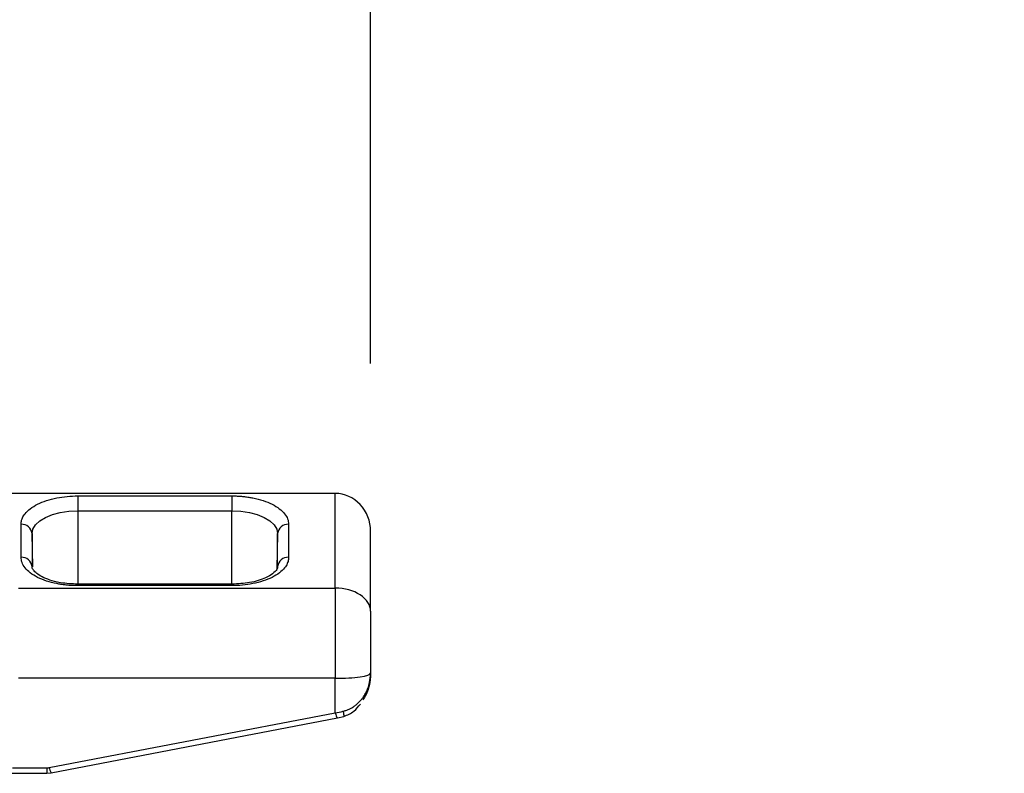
# Model space of a CAD drawing. Header units: inches. Extents: x 0 to 33, y 0 to 25.5.
# Tile 11 of 18: x 22.477 to 23.358, y 13.358 to 14.032. Entities that reach past the tile are written whole.
import ezdxf

# ---------------------------------------------------------------- set-up
doc = ezdxf.new("R2010")
doc.units = ezdxf.units.IN
doc.header["$LTSCALE"] = 3
doc.header["$MEASUREMENT"] = 0
doc.linetypes.add('SLD-Solid', pattern=[0])
doc.layers.add('DIMENSIONS', color=140, linetype='SLD-Solid', lineweight=25)
doc.styles.add('SLDTEXTSTYLE0', font='GOTHIC.TTF', dxfattribs={"width": 0.913})
doc.dimstyles.new('SLDDIMSTYLE2', dxfattribs={"dimtxt": 0.375, "dimasz": 0.45, "dimexe": 0, "dimexo": 0.0625, "dimgap": 0.09375, "dimtad": 0, "dimtih": 1, "dimtoh": 1, "dimrnd": 1e-09, "dimzin": 12, "dimdsep": 46, "dimtxsty": 'SLDTEXTSTYLE0', "dimsah": 1, "dimcen": 0.09, "dimadec": 0, "dimazin": 3, "dimtfac": 1, "dimtofl": 0, "dimtmove": 0, "dimatfit": 3, "dimfxl": 0, "dimfrac": 2, "dimtolj": 1, "dimtzin": 12, "dimarcsym": 0})

# ---------------------------------------------------------------- blocks, each defined once
blk = doc.blocks.new('_D_9')
at = {"layer": 'DIMENSIONS'}
for p, q in [((21.17693, 15.26905), (21.17693, 18.31882)), ((22.7911, 13.72458), (22.7911, 18.31882)), ((21.17693, 17.94382), (22.7911, 17.94382)), ((22.7911, 17.94382), (23.90787, 17.94382)), ((24.35102, 17.94096), (24.23677, 17.94096)), ((24.23677, 17.94096), (24.23677, 17.34564)), ((25.32082, 17.94096), (25.43507, 17.94096)), ((25.43507, 17.94096), (25.43507, 17.34564)), ((24.23677, 17.34564), (24.35102, 17.34564)), ((25.43507, 17.34564), (25.32082, 17.34564))]:
    blk.add_line(p, q, dxfattribs=at)
for points in [[(21.17693, 17.94382), (21.62693, 17.85382), (21.62693, 18.03382)], [(22.7911, 17.94382), (22.3411, 18.03382), (22.3411, 17.85382)]]:
    blk.add_solid(points, dxfattribs=at)
at = {"layer": 'DIMENSIONS', "char_height": 0.375, "attachment_point": 1, "style": 'SLDTEXTSTYLE0'}
for s, insert in [('1.61', (24.35102, 18.49613)), ('41.0', (24.35102, 17.82465))]:
    blk.add_mtext(s, dxfattribs=dict(at, insert=insert))

msp = doc.modelspace()

# ---------------------------------------------------------------- linework, layer by layer
for p, q in [((22.7596, 13.60838), (22.3349, 13.60838)), ((22.52929, 13.6062), (22.66709, 13.6062)), ((22.52929, 13.6062), (22.52929, 13.5929)), ((22.66709, 13.6062), (22.66709, 13.5929)), ((22.7596, 13.52373), (22.7596, 13.60838)), ((22.52929, 13.5929), (22.66709, 13.5929)), ((22.52929, 13.5929), (22.52929, 13.52723)), ((22.66709, 13.52723), (22.66709, 13.5929)), ((22.47853, 13.55129), (22.47853, 13.58082)), ((22.71785, 13.58082), (22.71785, 13.55129)), ((22.48837, 13.57244), (22.48837, 13.54291)), ((22.48897, 13.54261), (22.48837, 13.57244)), ((22.708, 13.57244), (22.70737, 13.541)), ((22.708, 13.54291), (22.708, 13.57244)), ((22.7911, 13.50298), (22.7911, 13.57458)), ((22.66709, 13.52723), (22.52929, 13.52723)), ((22.52929, 13.52723), (22.52929, 13.52591)), ((22.66709, 13.52591), (22.52929, 13.52591)), ((22.66709, 13.52591), (22.66709, 13.52723)), ((22.47614, 13.52373), (22.7596, 13.52373)), ((22.7596, 13.52373), (22.7596, 13.44306)), ((22.7911, 13.50298), (22.7911, 13.44751)), ((22.7596, 13.44306), (22.47614, 13.44306)), ((22.7596, 13.41227), (22.7596, 13.44306)), ((22.50367, 13.36314), (22.7596, 13.41227)), ((22.50553, 13.35839), (22.76146, 13.40753)), ((22.76148, 13.40755), (22.76713, 13.40894)), ((22.46767, 13.35801), (22.50154, 13.35801)), ((22.47086, 13.36293), (22.50154, 13.36293)), ((22.50154, 13.36293), (22.50154, 13.35808)), ((22.50154, 13.35808), (22.50539, 13.35844)), ((22.50154, 13.35808), (22.50154, 13.35801))]:
    msp.add_line(p, q)
at = {"flags": 128}
for points in [[(22.48837, 13.57244), (22.48916, 13.57643), (22.49149, 13.58027), (22.49527, 13.58381), (22.50036, 13.58691), (22.50656, 13.58945), (22.51363, 13.59134), (22.52131, 13.59251), (22.52929, 13.5929)], [(22.66709, 13.5929), (22.67507, 13.59251), (22.68274, 13.59134), (22.68982, 13.58945), (22.69602, 13.58691), (22.70111, 13.58381), (22.70489, 13.58027), (22.70722, 13.57643), (22.708, 13.57244)], [(22.50539, 13.35844), (22.50545, 13.3584), (22.50553, 13.35839)]]:
    msp.add_lwpolyline(points, dxfattribs=at)
for centre, radius, start, end in [((22.47913, 13.57155), 0.00928, 5.4911, 93.71062), ((22.71724, 13.57155), 0.00928, 86.28938, 174.5089), ((22.47913, 13.54203), 0.00928, 5.4911, 93.71062), ((22.71724, 13.54203), 0.00928, 86.28938, 174.5089), ((22.51632, 13.36509), 0.0128, 188.77147, 211.29447)]:
    msp.add_arc(centre, radius, start, end)
for centre, major_axis, ratio, start_param, end_param in [((22.7596, 13.57458), (0, 0.0338), 0.931852, 5.497787, 6.283185), ((22.7596, 13.57458), (0, 0.0338), 0.931852, 4.712389, 5.497787), ((22.7596, 13.50298), (0.0315, 0), 0.658919, 0.785398, 1.570796), ((22.7596, 13.50298), (0.0315, 0), 0.658919, 0, 0.785398), ((22.7596, 13.44751), (0.0315, 0), 0.141281, 5.497787, 6.284995), ((22.7596, 13.44751), (0.0315, 0), 0.141281, 4.712389, 5.497787)]:
    msp.add_ellipse(centre, major_axis=major_axis, ratio=ratio, start_param=start_param, end_param=end_param)
for points, knots in [([(22.47853, 13.58082), (22.47856, 13.58146), (22.47861, 13.58273), (22.47905, 13.58463), (22.47977, 13.58651), (22.48077, 13.58836), (22.48277, 13.59119), (22.48655, 13.59485), (22.49315, 13.59888), (22.50121, 13.60219), (22.51024, 13.6045), (22.51972, 13.60594), (22.5261, 13.60611), (22.52929, 13.6062)], [0, 0, 0, 0, 0.048281, 0.096169, 0.14394, 0.19187, 0.240233, 0.370058, 0.500147, 0.629972, 0.760062, 0.879966, 1, 1, 1, 1]), ([(22.66709, 13.6062), (22.66837, 13.60618), (22.67092, 13.60616), (22.67472, 13.60593), (22.67847, 13.60558), (22.68216, 13.60508), (22.68783, 13.60408), (22.69516, 13.60219), (22.70321, 13.59889), (22.70983, 13.59485), (22.71445, 13.59034), (22.71734, 13.5856), (22.71768, 13.58241), (22.71785, 13.58082)], [0, 0, 0, 0, 0.048281, 0.096169, 0.14394, 0.19187, 0.240233, 0.370058, 0.500147, 0.629972, 0.760062, 0.879966, 1, 1, 1, 1]), ([(22.52929, 13.52591), (22.52801, 13.52592), (22.52545, 13.52595), (22.52165, 13.52617), (22.51791, 13.52653), (22.51421, 13.52703), (22.50855, 13.52803), (22.50122, 13.52992), (22.49316, 13.53322), (22.48654, 13.53725), (22.48192, 13.54176), (22.47904, 13.5465), (22.4787, 13.54969), (22.47853, 13.55129)], [0, 0, 0, 0, 0.048281, 0.096169, 0.14394, 0.19187, 0.240233, 0.370058, 0.500147, 0.629972, 0.760062, 0.879966, 1, 1, 1, 1]), ([(22.71785, 13.55129), (22.71782, 13.55065), (22.71776, 13.54937), (22.71732, 13.54747), (22.71661, 13.5456), (22.71561, 13.54375), (22.71361, 13.54092), (22.70983, 13.53725), (22.70323, 13.53322), (22.69516, 13.52992), (22.68614, 13.5276), (22.67666, 13.52616), (22.67028, 13.52599), (22.66709, 13.52591)], [0, 0, 0, 0, 0.048281, 0.096169, 0.14394, 0.19187, 0.240233, 0.370058, 0.500147, 0.629972, 0.760062, 0.879966, 1, 1, 1, 1]), ([(22.52929, 13.52723), (22.52402, 13.52748), (22.51669, 13.52783), (22.50724, 13.52995), (22.50052, 13.53217), (22.49456, 13.53524), (22.49055, 13.53837), (22.48865, 13.54126), (22.48817, 13.54206), (22.48839, 13.54271), (22.4884, 13.54274)], [0, 0, 0, 0, 0.224521, 0.311963, 0.449236, 0.580457, 0.710053, 0.839677, 0.992698, 1, 1, 1, 1]), ([(22.70792, 13.54262), (22.70788, 13.54202), (22.70781, 13.54084), (22.7042, 13.53675), (22.69802, 13.53311), (22.69081, 13.53041), (22.68085, 13.52792), (22.67251, 13.5275), (22.66709, 13.52723)], [0, 0, 0, 0, 0.1861871, 0.3625316, 0.516244, 0.6434113, 0.7679146, 1, 1, 1, 1]), ([(22.78189, 13.42281), (22.78256, 13.42361), (22.78395, 13.42523), (22.78576, 13.42793), (22.7874, 13.43088), (22.78904, 13.43467), (22.79068, 13.44013), (22.79095, 13.44459), (22.7911, 13.44723)], [0, 0, 0, 0, 0.113949, 0.233572, 0.358952, 0.490161, 0.699221, 1, 1, 1, 1]), ([(22.7911, 13.44723), (22.79106, 13.44572), (22.79098, 13.443), (22.79046, 13.4394), (22.7899, 13.43671), (22.78895, 13.43312), (22.78732, 13.42861), (22.78519, 13.42506), (22.78417, 13.42338)], [0, 0, 0, 0, 0.179558, 0.323973, 0.433234, 0.507335, 0.766594, 1, 1, 1, 1]), ([(22.76642, 13.41355), (22.76733, 13.41377), (22.76919, 13.41422), (22.77189, 13.41529), (22.77456, 13.41667), (22.77714, 13.41839), (22.77964, 13.42043), (22.78113, 13.42201), (22.78189, 13.42281)], [0, 0, 0, 0, 0.150147, 0.306025, 0.468352, 0.637762, 0.814815, 1, 1, 1, 1]), ([(22.76713, 13.40894), (22.77037, 13.41026), (22.77632, 13.4127), (22.78021, 13.41771), (22.78198, 13.42)], [0, 0, 0, 0, 0.544874, 1, 1, 1, 1]), ([(22.76642, 13.41355), (22.76694, 13.41149), (22.7674, 13.40905), (22.76714, 13.40885), (22.76697, 13.40905)], [0, 0, 0, 0, 0.5, 0.78, 0.78, 0.78, 0.78])]:
    msp.add_open_spline(points, degree=3, knots=knots)
for points in [[(22.7596, 13.41227), (22.7619, 13.41257), (22.76419, 13.413), (22.76642, 13.41355)], [(22.7596, 13.41227), (22.76016, 13.41009), (22.76072, 13.40846), (22.76111, 13.40783)], [(22.50154, 13.36293), (22.5019, 13.36294), (22.50262, 13.36296), (22.50332, 13.36308), (22.50367, 13.36314)]]:
    msp.add_open_spline(points, degree=3)

# ---------------------------------------------------------------- dimensions: what is measured, and where the dimension line sits
at = {"layer": 'DIMENSIONS'}
dim = msp.add_linear_dim(base=(22.7911, 17.94382), p1=(21.17693, 15.11905), p2=(22.7911, 13.57458), dimstyle='SLDDIMSTYLE2', dxfattribs=at)
dim.commit()
dim.dimension.update_dxf_attribs({"geometry": '_D_9', "text_midpoint": (24.83592, 17.94382), "dimtype": 160})

doc.saveas('drawing.dxf')
